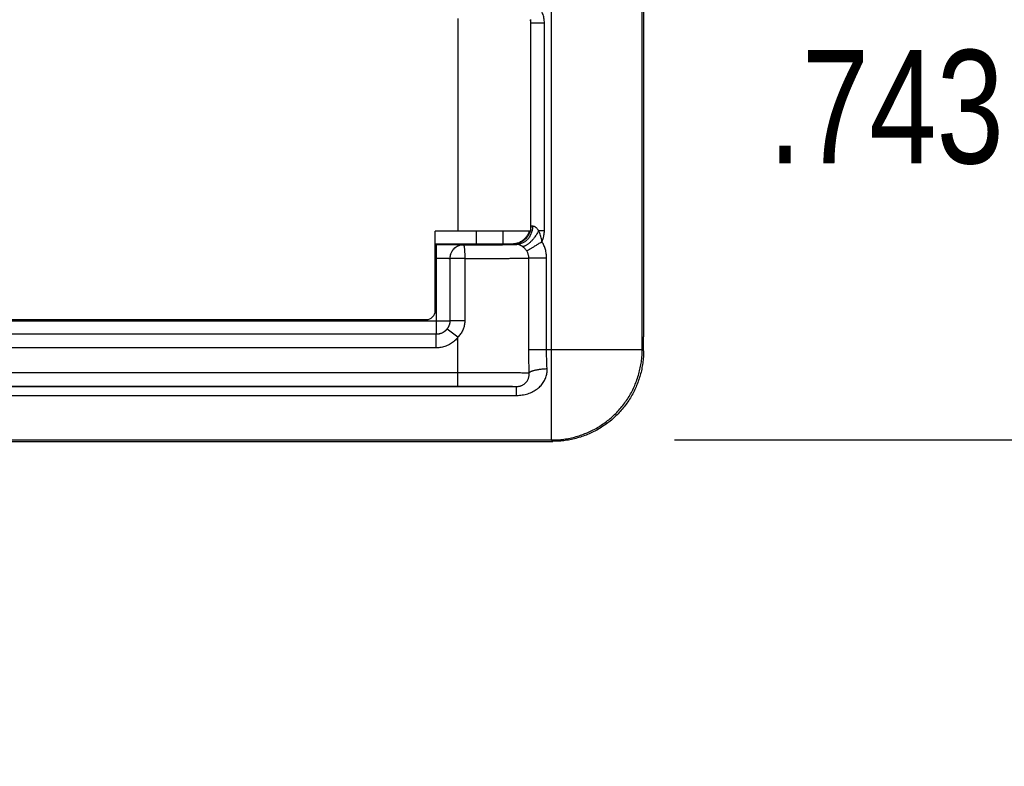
# Model space of a CAD drawing. Header units: inches. Extents: x 0 to 22, y 0 to 17.
# Tile 28 of 42: x 12.465 to 13.552, y 10.527 to 11.351. Entities that reach past the tile are written whole.
import ezdxf

# ---------------------------------------------------------------- set-up
doc = ezdxf.new("R2010")
doc.units = ezdxf.units.IN
doc.header["$LTSCALE"] = 1.21
doc.header["$MEASUREMENT"] = 0
doc.layers.get('0').update_dxf_attribs({"linetype": 'CONTINUOUS'})
doc.layers.add('DIMENSIONS', color=7, linetype='CONTINUOUS')
doc.styles.get("Standard").update_dxf_attribs({"font": 'txt', "width": 0.8})
doc.dimstyles.new('DIMSTYLE_1', dxfattribs={"dimtxt": 0.125, "dimasz": 0.18, "dimexe": 0.18, "dimexo": 0.0625, "dimgap": 0.09, "dimtad": 0, "dimtih": 1, "dimtoh": 1, "dimdec": 3, "dimzin": 4, "dimdsep": 46, "dimtxsty": 'STANDARD', "dimblk": '_FILLED', "dimblk1": '_FILLED', "dimblk2": '_FILLED', "dimcen": 0.09, "dimadec": 0, "dimazin": 0, "dimtp": 0.01, "dimtm": 0.01, "dimtfac": 1, "dimtdec": 3, "dimtofl": 0, "dimtmove": 0, "dimatfit": 3, "dimldrblk": '_FILLED', "dimfxl": 1, "dimtolj": 1, "dimtzin": 4, "dimarcsym": 0})

# ---------------------------------------------------------------- blocks, each defined once
blk = doc.blocks.new('_FILLED')
at = {"color": 0, "linetype": 'BYBLOCK'}
blk.add_solid([(0, 0), (-1, 0.1736), (-1, -0.1736)], dxfattribs=at)
blk = doc.blocks.new('*D6')
at = {"layer": 'DIMENSIONS', "color": 2, "linetype": 'CONTINUOUS'}
for p, q in [((13.9036, 11.6301), (13.9036, 11.9901)), ((13.0951, 11.6301), (14.0286, 11.6301)), ((13.1878, 10.8873), (14.0286, 10.8873)), ((13.9036, 10.8873), (13.9036, 10.5273))]:
    blk.add_line(p, q, dxfattribs=at)
at = {"layer": 'DIMENSIONS', "color": 2, "linetype": 'CONTINUOUS', "xscale": 0.18, "yscale": 0.18, "zscale": 0.18}
for p, rotation in [((13.9036, 11.6301), 270), ((13.9036, 10.8873), 90)]:
    blk.add_blockref('_FILLED', p, dxfattribs=dict(at, rotation=rotation))
at = {"layer": 'DIMENSIONS', "color": 2, "linetype": 'CONTINUOUS', "width": 0.8}
for s, p in [('[', (13.8161, 11.1925)), (']', (14.4161, 11.1925)), ('.743', (13.2911, 11.1925)), ('18.87', (13.9161, 11.1925))]:
    blk.add_text(s, height=0.125, dxfattribs=at).set_placement(p)

msp = doc.modelspace()

# ---------------------------------------------------------------- linework, layer by layer
at = {"color": 7, "linetype": 'CONTINUOUS'}
for p, q in [((13.0521, 10.8873), (13.0521, 11.4405)), ((13.1521, 10.9873), (13.1521, 11.4111)), ((12.9487, 11.3522), (12.9487, 11.1176)), ((13.0287, 11.3511), (13.0287, 11.1176)), ((13.0291, 11.3474), (13.0287, 11.347)), ((13.0291, 11.3474), (13.0441, 11.3474)), ((13.0291, 11.1233), (13.0291, 11.3474)), ((13.0441, 11.1183), (13.0441, 11.3474)), ((13.0291, 11.1233), (13.0287, 11.1237)), ((13.0379, 11.1183), (13.0441, 11.1183)), ((13.0287, 11.1176), (12.9237, 11.1176)), ((12.9237, 11.0301), (12.9237, 11.1176)), ((12.9687, 11.1176), (12.9687, 11.1038)), ((12.9987, 11.1038), (12.9987, 11.1176)), ((12.9237, 11.1038), (13.0086, 11.1038)), ((12.9237, 11.1029), (12.9248, 11.1029)), ((12.9248, 11.1029), (12.9248, 11.0039)), ((12.9548, 11.1026), (12.9548, 11.1026)), ((13.0091, 11.1033), (13.0086, 11.1038)), ((12.9237, 11.0879), (12.9248, 11.0879)), ((12.9563, 11.0876), (12.9398, 11.0876)), ((12.9398, 11.0876), (12.9398, 11.0876)), ((12.9398, 11.0876), (12.9398, 11.0189)), ((12.9398, 11.0876), (12.9398, 11.0189)), ((12.9563, 11.0876), (12.9563, 11.0189)), ((13.0466, 11.088), (13.027, 11.088)), ((13.027, 10.9873), (13.027, 11.088)), ((13.0466, 10.9873), (13.0466, 11.088)), ((10.9904, 11.0201), (12.9137, 11.0201)), ((11.2866, 11.0189), (12.9398, 11.0189)), ((12.9486, 11.0006), (12.9367, 11.0097)), ((12.9563, 11.0189), (12.9398, 11.0189)), ((12.9398, 11.0189), (12.9398, 11.0189)), ((12.9248, 11.0039), (11.2866, 11.0039)), ((12.9248, 11.0039), (11.2866, 11.0039)), ((12.9248, 11.0039), (12.9248, 11.0039)), ((12.9248, 10.9889), (12.9248, 11.0039)), ((12.9486, 10.9468), (12.9486, 11.0006)), ((13.1536, 10.9858), (13.1536, 11.001)), ((12.9248, 10.9889), (11.2866, 10.9889)), ((13.027, 10.9873), (13.1521, 10.9873)), ((13.1536, 10.9858), (13.1521, 10.9873)), ((11.2866, 10.9618), (12.9486, 10.9618)), ((11.2866, 10.9468), (12.9486, 10.9468)), ((11.2866, 10.9463), (13.0135, 10.9463)), ((13.0135, 10.9365), (13.0135, 10.9463)), ((11.2866, 10.9365), (13.0135, 10.9365)), ((11.2866, 10.8873), (13.0521, 10.8873)), ((11.2866, 10.8856), (13.0536, 10.8858)), ((13.0536, 10.8858), (13.0521, 10.8873))]:
    msp.add_line(p, q, dxfattribs=at)
msp.add_arc((12.9137, 11.0301), 0.01, 270, 360, dxfattribs=at)
for points, knots in [([(13.1536, 11.4523), (13.1536, 11.4022), (13.1536, 11.3019), (13.1536, 11.1515), (13.1536, 11.0512), (13.1536, 11.001)], [0, 0, 0, 0, 0.333332, 0.666667, 1, 1, 1, 1]), ([(13.0441, 11.3474), (13.0441, 11.3483), (13.0441, 11.3501), (13.0437, 11.3528), (13.0431, 11.3554), (13.0422, 11.358), (13.0412, 11.3605), (13.0399, 11.3629), (13.0384, 11.3652), (13.0367, 11.3673), (13.0354, 11.3686), (13.0347, 11.3692)], [0, 0, 0, 0, 0.109958, 0.220462, 0.331425, 0.442741, 0.554292, 0.665955, 0.777574, 0.888977, 1, 1, 1, 1]), ([(13.0291, 11.3474), (13.0291, 11.3478), (13.0291, 11.3486), (13.029, 11.3497), (13.0288, 11.3505), (13.0287, 11.3509)], [0, 0, 0, 0, 0.333351, 0.666682, 1, 1, 1, 1]), ([(13.031, 11.1231), (13.031, 11.1225), (13.031, 11.1212), (13.0307, 11.1192), (13.0303, 11.1173), (13.0297, 11.1155), (13.029, 11.1137), (13.0281, 11.112), (13.0271, 11.1105), (13.0259, 11.109), (13.0247, 11.1077), (13.0233, 11.1065), (13.0218, 11.1055), (13.0203, 11.1046), (13.0187, 11.104), (13.017, 11.1035), (13.0153, 11.1032), (13.0142, 11.1031), (13.0136, 11.1031)], [0, 0, 0, 0, 0.066564, 0.132997, 0.199154, 0.264895, 0.330096, 0.394649, 0.45847, 0.521499, 0.583704, 0.645087, 0.705678, 0.765541, 0.824772, 0.883493, 0.941848, 1, 1, 1, 1]), ([(13.0379, 11.1183), (13.0376, 11.1177), (13.0369, 11.1165), (13.036, 11.1149), (13.0349, 11.1132), (13.0338, 11.1116), (13.0326, 11.11), (13.0314, 11.1086), (13.0302, 11.1072), (13.029, 11.1059), (13.0278, 11.1048), (13.0266, 11.1038), (13.0255, 11.1029), (13.0244, 11.1022), (13.0233, 11.1016), (13.0223, 11.1012), (13.0213, 11.1009), (13.0205, 11.1009), (13.0199, 11.1009), (13.0197, 11.101)], [0, 0, 0, 0, 0.074353, 0.149548, 0.224918, 0.299824, 0.373636, 0.445738, 0.515538, 0.582477, 0.646043, 0.705779, 0.761299, 0.812307, 0.858623, 0.900219, 0.937273, 0.970252, 1, 1, 1, 1]), ([(13.0291, 11.1233), (13.0291, 11.1228), (13.0291, 11.1219), (13.029, 11.1206), (13.0288, 11.1197), (13.0287, 11.1192)], [0, 0, 0, 0, 0.333331, 0.666664, 1, 1, 1, 1]), ([(13.031, 11.1231), (13.0308, 11.1231), (13.0304, 11.1231), (13.0299, 11.1232), (13.0295, 11.1232), (13.0293, 11.1232), (13.0292, 11.1232), (13.0291, 11.1233)], [0, 0, 0, 0, 0.348163, 0.62441, 0.826039, 0.95122, 1, 1, 1, 1]), ([(13.0379, 11.1183), (13.0376, 11.1187), (13.037, 11.1194), (13.0362, 11.1204), (13.0354, 11.1212), (13.0346, 11.1218), (13.0339, 11.1223), (13.0332, 11.1227), (13.0325, 11.1229), (13.0318, 11.1231), (13.0313, 11.1231), (13.031, 11.1231)], [0, 0, 0, 0, 0.175464, 0.324593, 0.451992, 0.562412, 0.66075, 0.750972, 0.836358, 0.919113, 1, 1, 1, 1]), ([(13.0415, 11.106), (13.0414, 11.1067), (13.0412, 11.1082), (13.0406, 11.1105), (13.0399, 11.113), (13.039, 11.1156), (13.0383, 11.1174), (13.0379, 11.1183)], [0, 0, 0, 0, 0.165263, 0.35329, 0.558491, 0.775703, 1, 1, 1, 1]), ([(13.0415, 11.106), (13.0419, 11.1068), (13.0425, 11.1083), (13.0432, 11.1108), (13.0437, 11.1132), (13.0441, 11.1157), (13.0441, 11.1174), (13.0441, 11.1183)], [0, 0, 0, 0, 0.200759, 0.400462, 0.599754, 0.799364, 1, 1, 1, 1]), ([(13.0283, 11.1176), (13.0282, 11.117), (13.0278, 11.1159), (13.027, 11.1142), (13.0261, 11.1126), (13.025, 11.1111), (13.0239, 11.1097), (13.0226, 11.1084), (13.0211, 11.1072), (13.0196, 11.1062), (13.018, 11.1053), (13.0163, 11.1046), (13.0146, 11.104), (13.0128, 11.1036), (13.011, 11.1033), (13.0098, 11.1033), (13.0091, 11.1033)], [0, 0, 0, 0, 0.071428, 0.142857, 0.214286, 0.285715, 0.357144, 0.428574, 0.500003, 0.571432, 0.642861, 0.71429, 0.785718, 0.857146, 0.928573, 1, 1, 1, 1]), ([(13.0135, 11.1044), (13.0138, 11.1045), (13.0147, 11.1047), (13.0162, 11.1052), (13.0179, 11.1061), (13.0196, 11.107), (13.0212, 11.1082), (13.0226, 11.1095), (13.0239, 11.1109), (13.0251, 11.1124), (13.0261, 11.1141), (13.027, 11.1158), (13.0274, 11.117), (13.0276, 11.1176)], [0, 0, 0, 0, 0.044463, 0.14001, 0.235559, 0.33111, 0.426663, 0.522217, 0.617772, 0.713329, 0.808886, 0.904443, 1, 1, 1, 1]), ([(12.9248, 11.1029), (12.9257, 11.1029), (12.9275, 11.1029), (12.9302, 11.1029), (12.9328, 11.1029), (12.9355, 11.1029), (12.938, 11.1028), (12.9404, 11.1028), (12.9427, 11.1028), (12.9449, 11.1028), (12.9468, 11.1028), (12.9486, 11.1028), (12.9502, 11.1028), (12.9515, 11.1027), (12.9526, 11.1027), (12.9535, 11.1027), (12.9542, 11.1027), (12.9545, 11.1026), (12.9548, 11.1027), (12.9548, 11.1026)], [0, 0, 0, 0, 0.089522, 0.179459, 0.268804, 0.356502, 0.441507, 0.522788, 0.59938, 0.670585, 0.736007, 0.795236, 0.847863, 0.893343, 0.931107, 0.960741, 0.982092, 0.995139, 1, 1, 1, 1]), ([(12.9548, 11.1026), (12.9543, 11.1026), (12.9532, 11.1026), (12.9517, 11.1023), (12.9501, 11.1019), (12.9487, 11.1013), (12.9473, 11.1006), (12.946, 11.0998), (12.9447, 11.0988), (12.9436, 11.0977), (12.9426, 11.0964), (12.9418, 11.0951), (12.9411, 11.0937), (12.9405, 11.0923), (12.9401, 11.0907), (12.9398, 11.0892), (12.9398, 11.0881), (12.9398, 11.0876)], [0, 0, 0, 0, 0.066665, 0.133331, 0.199998, 0.266665, 0.333332, 0.4, 0.466667, 0.533335, 0.600002, 0.66667, 0.733337, 0.800003, 0.866669, 0.933335, 1, 1, 1, 1]), ([(12.9548, 11.1026), (12.9543, 11.1026), (12.9533, 11.1025), (12.9518, 11.1023), (12.9504, 11.1019), (12.9489, 11.1014), (12.9476, 11.1007), (12.9463, 11.0999), (12.9451, 11.099), (12.944, 11.0979), (12.9429, 11.0967), (12.942, 11.0954), (12.9412, 11.0939), (12.9406, 11.0924), (12.9402, 11.0908), (12.9399, 11.0892), (12.9398, 11.0881), (12.9398, 11.0876)], [0, 0, 0, 0, 0.064098, 0.128496, 0.192901, 0.256848, 0.320207, 0.383763, 0.448317, 0.514548, 0.582676, 0.652215, 0.72258, 0.793166, 0.863351, 0.932507, 1, 1, 1, 1]), ([(12.9548, 11.1026), (12.9564, 11.1026), (12.9597, 11.1026), (12.9645, 11.1026), (12.9692, 11.1026), (12.9738, 11.1026), (12.9783, 11.1026), (12.9826, 11.1027), (12.9868, 11.1027), (12.9907, 11.1027), (12.9943, 11.1027), (12.9977, 11.1028), (13.0008, 11.1028), (13.0036, 11.1028), (13.006, 11.1029), (13.0082, 11.1029), (13.01, 11.1029), (13.0114, 11.103), (13.0125, 11.103), (13.0131, 11.1031), (13.0135, 11.1031), (13.0136, 11.1031)], [0, 0, 0, 0, 0.082236, 0.16402, 0.244731, 0.323739, 0.400434, 0.47422, 0.544538, 0.610973, 0.673186, 0.730834, 0.783608, 0.831238, 0.873446, 0.909938, 0.940463, 0.964821, 0.982866, 0.994567, 1, 1, 1, 1]), ([(12.9548, 11.1026), (12.9549, 11.1026), (12.955, 11.1024), (12.9552, 11.1021), (12.9553, 11.1016), (12.9555, 11.101), (12.9556, 11.1002), (12.9557, 11.0992), (12.9559, 11.0981), (12.956, 11.0968), (12.9561, 11.0955), (12.9561, 11.094), (12.9562, 11.0925), (12.9562, 11.0909), (12.9563, 11.0892), (12.9563, 11.0881), (12.9563, 11.0876)], [0, 0, 0, 0, 0.012703, 0.034603, 0.067419, 0.111279, 0.165851, 0.230562, 0.304673, 0.387303, 0.477455, 0.574031, 0.675847, 0.781654, 0.890151, 1, 1, 1, 1]), ([(13.0086, 11.1038), (13.0093, 11.1038), (13.0105, 11.1039), (13.0122, 11.1041), (13.0131, 11.1043), (13.0135, 11.1044)], [0, 0, 0, 0, 0.394529, 0.789064, 1, 1, 1, 1]), ([(13.0136, 11.1031), (13.0133, 11.1031), (13.0126, 11.1031), (13.0117, 11.1032), (13.011, 11.1032), (13.0104, 11.1032), (13.0099, 11.1032), (13.0095, 11.1032), (13.0093, 11.1033), (13.0092, 11.1032), (13.0091, 11.1033)], [0, 0, 0, 0, 0.226689, 0.425596, 0.595831, 0.73683, 0.848113, 0.929248, 0.979853, 1, 1, 1, 1]), ([(13.0197, 11.101), (13.0194, 11.1011), (13.019, 11.1014), (13.0182, 11.1018), (13.0175, 11.1022), (13.0168, 11.1025), (13.0161, 11.1027), (13.0155, 11.1029), (13.0148, 11.103), (13.0142, 11.1031), (13.0138, 11.1031), (13.0136, 11.1031)], [0, 0, 0, 0, 0.131578, 0.258677, 0.38054, 0.494555, 0.605723, 0.711365, 0.812391, 0.907936, 1, 1, 1, 1]), ([(13.0247, 11.0957), (13.0245, 11.0961), (13.0241, 11.0967), (13.0234, 11.0976), (13.0227, 11.0984), (13.022, 11.0992), (13.0212, 11.0998), (13.0204, 11.1005), (13.0199, 11.1008), (13.0197, 11.101)], [0, 0, 0, 0, 0.157873, 0.311764, 0.461019, 0.604975, 0.743048, 0.874757, 1, 1, 1, 1]), ([(13.0415, 11.106), (13.041, 11.1056), (13.0398, 11.105), (13.0382, 11.1039), (13.0365, 11.1029), (13.035, 11.102), (13.0334, 11.101), (13.032, 11.1002), (13.0307, 11.0993), (13.0294, 11.0986), (13.0283, 11.0979), (13.0273, 11.0973), (13.0264, 11.0968), (13.0257, 11.0963), (13.0252, 11.096), (13.0249, 11.0958), (13.0247, 11.0957)], [0, 0, 0, 0, 0.100546, 0.200132, 0.297759, 0.392467, 0.48333, 0.569457, 0.650004, 0.72418, 0.791261, 0.850588, 0.901581, 0.943741, 0.976654, 1, 1, 1, 1]), ([(13.0466, 11.088), (13.0466, 11.0888), (13.0465, 11.0904), (13.0463, 11.0927), (13.0459, 11.0951), (13.0453, 11.0974), (13.0446, 11.0996), (13.0437, 11.1018), (13.0427, 11.104), (13.0419, 11.1053), (13.0415, 11.106)], [0, 0, 0, 0, 0.125004, 0.250048, 0.375091, 0.50009, 0.625024, 0.749943, 0.874907, 1, 1, 1, 1]), ([(12.9248, 11.0879), (12.9253, 11.0879), (12.9265, 11.0879), (12.9281, 11.0879), (12.9297, 11.0879), (12.9312, 11.0879), (12.9327, 11.0878), (12.9341, 11.0878), (12.9353, 11.0878), (12.9364, 11.0878), (12.9374, 11.0878), (12.9382, 11.0877), (12.9389, 11.0877), (12.9393, 11.0877), (12.9396, 11.0876), (12.9398, 11.0877), (12.9398, 11.0876)], [0, 0, 0, 0, 0.11119, 0.221032, 0.328169, 0.431258, 0.528994, 0.620153, 0.7036, 0.778296, 0.843318, 0.897859, 0.94124, 0.972931, 0.992557, 1, 1, 1, 1]), ([(12.9563, 11.0876), (12.9581, 11.0876), (12.9619, 11.0876), (12.9674, 11.0876), (12.9728, 11.0876), (12.9781, 11.0876), (12.9833, 11.0876), (12.9883, 11.0876), (12.9931, 11.0877), (12.9977, 11.0877), (13.002, 11.0877), (13.0061, 11.0877), (13.0099, 11.0878), (13.0133, 11.0878), (13.0165, 11.0878), (13.0193, 11.0879), (13.0217, 11.0879), (13.0238, 11.0879), (13.0255, 11.088), (13.0266, 11.088), (13.027, 11.088)], [0, 0, 0, 0, 0.079276, 0.157556, 0.234477, 0.309686, 0.382835, 0.453581, 0.521579, 0.586467, 0.64789, 0.705519, 0.759066, 0.808267, 0.852877, 0.892667, 0.927435, 0.957005, 0.981232, 1, 1, 1, 1]), ([(13.027, 11.088), (13.027, 11.0885), (13.027, 11.0894), (13.0268, 11.0907), (13.0264, 11.092), (13.026, 11.0933), (13.0254, 11.0945), (13.025, 11.0953), (13.0247, 11.0957)], [0, 0, 0, 0, 0.165227, 0.330875, 0.497061, 0.663899, 0.831507, 1, 1, 1, 1]), ([(12.9398, 11.0189), (12.9398, 11.0184), (12.9397, 11.0174), (12.9395, 11.0158), (12.9391, 11.0143), (12.9385, 11.0128), (12.9378, 11.0114), (12.9369, 11.0101), (12.936, 11.0089), (12.9348, 11.0078), (12.9336, 11.0068), (12.9323, 11.0059), (12.9309, 11.0052), (12.9294, 11.0047), (12.9279, 11.0042), (12.9264, 11.004), (12.9253, 11.0039), (12.9248, 11.0039)], [0, 0, 0, 0, 0.066665, 0.133331, 0.199997, 0.266664, 0.333331, 0.399999, 0.466666, 0.533334, 0.600001, 0.666669, 0.733336, 0.800003, 0.866669, 0.933335, 1, 1, 1, 1]), ([(12.9367, 11.0097), (12.9364, 11.0093), (12.9358, 11.0086), (12.9347, 11.0075), (12.9334, 11.0066), (12.9322, 11.0058), (12.9308, 11.0051), (12.9294, 11.0046), (12.9279, 11.0042), (12.9264, 11.0039), (12.9253, 11.0039), (12.9248, 11.0039)], [0, 0, 0, 0, 0.111103, 0.222204, 0.333304, 0.444412, 0.555521, 0.666636, 0.777759, 0.888882, 1, 1, 1, 1]), ([(12.9398, 11.0189), (12.9398, 11.0184), (12.9398, 11.0173), (12.9395, 11.0156), (12.9391, 11.014), (12.9384, 11.0125), (12.9377, 11.0111), (12.9371, 11.0102), (12.9367, 11.0097)], [0, 0, 0, 0, 0.165368, 0.333388, 0.502442, 0.670889, 0.837231, 1, 1, 1, 1]), ([(12.9563, 11.0189), (12.9563, 11.0182), (12.9562, 11.0168), (12.9559, 11.0147), (12.9555, 11.0126), (12.9548, 11.0105), (12.954, 11.0083), (12.9529, 11.0063), (12.9516, 11.0043), (12.9502, 11.0024), (12.9492, 11.0012), (12.9486, 11.0006)], [0, 0, 0, 0, 0.100704, 0.204812, 0.312056, 0.422108, 0.534599, 0.649117, 0.765196, 0.882329, 1, 1, 1, 1]), ([(12.9486, 11.0006), (12.9481, 10.9999), (12.9469, 10.9985), (12.945, 10.9966), (12.9429, 10.9949), (12.9406, 10.9933), (12.9381, 10.9919), (12.9355, 10.9908), (12.9329, 10.99), (12.9302, 10.9893), (12.9275, 10.989), (12.9257, 10.9889), (12.9248, 10.9889)], [0, 0, 0, 0, 0.096956, 0.195925, 0.296445, 0.398025, 0.500135, 0.602233, 0.703783, 0.804257, 0.90315, 1, 1, 1, 1]), ([(13.0274, 10.9614), (13.0273, 10.9642), (13.0272, 10.97), (13.027, 10.9786), (13.027, 10.9844), (13.027, 10.9873)], [0, 0, 0, 0, 0.332386, 0.665968, 1, 1, 1, 1]), ([(13.0471, 10.9657), (13.047, 10.9675), (13.0469, 10.971), (13.0467, 10.9764), (13.0466, 10.9818), (13.0466, 10.9854), (13.0466, 10.9873)], [0, 0, 0, 0, 0.248061, 0.49786, 0.748724, 1, 1, 1, 1]), ([(13.0521, 10.8873), (13.0544, 10.8873), (13.059, 10.8874), (13.0658, 10.8881), (13.0725, 10.8893), (13.0791, 10.8909), (13.0856, 10.893), (13.092, 10.8955), (13.0982, 10.8984), (13.1041, 10.9017), (13.1098, 10.9055), (13.1153, 10.9096), (13.1204, 10.9141), (13.1253, 10.9189), (13.1297, 10.9241), (13.1339, 10.9295), (13.1376, 10.9353), (13.141, 10.9412), (13.1439, 10.9474), (13.1464, 10.9537), (13.1485, 10.9603), (13.1501, 10.9669), (13.1513, 10.9736), (13.152, 10.9804), (13.1521, 10.985), (13.1521, 10.9873)], [0, 0, 0, 0, 0.043477, 0.086955, 0.130433, 0.173911, 0.217389, 0.260867, 0.304346, 0.347824, 0.391303, 0.434782, 0.478261, 0.521739, 0.565218, 0.608697, 0.652176, 0.695654, 0.739133, 0.782611, 0.826089, 0.869567, 0.913045, 0.956523, 1, 1, 1, 1]), ([(13.1536, 10.9858), (13.1536, 10.9835), (13.1535, 10.9789), (13.1528, 10.9721), (13.1516, 10.9654), (13.15, 10.9588), (13.1479, 10.9522), (13.1454, 10.9459), (13.1425, 10.9397), (13.1391, 10.9338), (13.1354, 10.928), (13.1312, 10.9226), (13.1268, 10.9175), (13.1219, 10.9126), (13.1168, 10.9081), (13.1113, 10.904), (13.1056, 10.9003), (13.0997, 10.8969), (13.0935, 10.894), (13.0871, 10.8915), (13.0806, 10.8894), (13.074, 10.8878), (13.0672, 10.8866), (13.0605, 10.8859), (13.0559, 10.8858), (13.0536, 10.8858)], [0, 0, 0, 0, 0.043456, 0.086977, 0.130461, 0.173894, 0.217407, 0.260913, 0.30434, 0.347834, 0.391349, 0.434788, 0.478259, 0.52178, 0.56525, 0.608687, 0.652201, 0.695692, 0.739115, 0.782617, 0.826126, 0.869554, 0.913033, 0.956549, 1, 1, 1, 1]), ([(12.9486, 10.9618), (12.9505, 10.9618), (12.9542, 10.9618), (12.9597, 10.9618), (12.9652, 10.9618), (12.9707, 10.9618), (12.976, 10.9618), (12.9811, 10.9618), (12.9862, 10.9618), (12.991, 10.9618), (12.9956, 10.9617), (13, 10.9617), (13.0042, 10.9617), (13.008, 10.9617), (13.0116, 10.9616), (13.0149, 10.9616), (13.0178, 10.9616), (13.0205, 10.9615), (13.0227, 10.9615), (13.0246, 10.9615), (13.0261, 10.9614), (13.027, 10.9614), (13.0274, 10.9614)], [0, 0, 0, 0, 0.070909, 0.141485, 0.211374, 0.280227, 0.347716, 0.413496, 0.477221, 0.538589, 0.597326, 0.653166, 0.705846, 0.755096, 0.800654, 0.842295, 0.879823, 0.913048, 0.941802, 0.965948, 0.985377, 1, 1, 1, 1]), ([(13.0135, 10.9365), (13.0146, 10.9365), (13.0166, 10.9365), (13.0197, 10.9369), (13.0228, 10.9375), (13.0258, 10.9383), (13.0287, 10.9394), (13.0315, 10.9406), (13.034, 10.9421), (13.0364, 10.9438), (13.0386, 10.9456), (13.0405, 10.9475), (13.0422, 10.9496), (13.0437, 10.9518), (13.0448, 10.954), (13.0458, 10.9563), (13.0465, 10.9587), (13.0469, 10.961), (13.0472, 10.9634), (13.0472, 10.9649), (13.0471, 10.9657)], [0, 0, 0, 0, 0.062327, 0.125001, 0.187702, 0.250088, 0.311905, 0.372869, 0.432686, 0.491087, 0.547818, 0.60282, 0.656282, 0.708423, 0.759421, 0.809359, 0.85831, 0.906346, 0.953373, 1, 1, 1, 1]), ([(13.0135, 10.9463), (13.0139, 10.9463), (13.0146, 10.9463), (13.0158, 10.9465), (13.0169, 10.9467), (13.0181, 10.947), (13.0193, 10.9475), (13.0205, 10.9481), (13.0218, 10.9488), (13.0229, 10.9498), (13.024, 10.9509), (13.025, 10.9521), (13.0259, 10.9535), (13.0265, 10.955), (13.027, 10.9565), (13.0273, 10.9581), (13.0275, 10.9598), (13.0275, 10.9608), (13.0274, 10.9614)], [0, 0, 0, 0, 0.047164, 0.095931, 0.146416, 0.199561, 0.255586, 0.314818, 0.377279, 0.442378, 0.509626, 0.578515, 0.648367, 0.718634, 0.789044, 0.859535, 0.929987, 1, 1, 1, 1]), ([(13.0471, 10.9657), (13.0465, 10.9657), (13.0451, 10.9656), (13.0432, 10.9655), (13.0412, 10.9653), (13.0394, 10.9651), (13.0376, 10.9648), (13.0359, 10.9645), (13.0343, 10.9642), (13.0328, 10.9639), (13.0315, 10.9635), (13.0303, 10.9631), (13.0293, 10.9627), (13.0285, 10.9623), (13.0279, 10.9619), (13.0275, 10.9615), (13.0274, 10.9614)], [0, 0, 0, 0, 0.097767, 0.194678, 0.289806, 0.382248, 0.471132, 0.555627, 0.634958, 0.708415, 0.775372, 0.835301, 0.887804, 0.932655, 0.969892, 1, 1, 1, 1]), ([(12.9486, 10.9468), (12.9503, 10.9468), (12.9535, 10.9468), (12.9585, 10.9468), (12.9633, 10.9468), (12.9681, 10.9468), (12.9727, 10.9468), (12.9772, 10.9468), (12.9816, 10.9468), (12.9858, 10.9467), (12.9897, 10.9467), (12.9934, 10.9467), (12.9968, 10.9467), (13, 10.9466), (13.0029, 10.9466), (13.0054, 10.9466), (13.0076, 10.9465), (13.0095, 10.9465), (13.011, 10.9464), (13.0122, 10.9464), (13.013, 10.9464), (13.0134, 10.9463), (13.0135, 10.9463)], [0, 0, 0, 0, 0.076089, 0.151887, 0.226814, 0.300387, 0.37222, 0.44189, 0.508978, 0.573104, 0.633905, 0.691035, 0.744159, 0.792969, 0.837176, 0.876532, 0.9108, 0.939778, 0.96331, 0.981256, 0.993502, 1, 1, 1, 1])]:
    msp.add_open_spline(points, degree=3, knots=knots, dxfattribs=at)

# ---------------------------------------------------------------- dimensions: what is measured, and where the dimension line sits
at = {"layer": 'DIMENSIONS', "color": 2, "linetype": 'CONTINUOUS'}
dim = msp.add_linear_dim(base=(13.9036, 11.6301), p1=(13.1878, 10.8873), p2=(13.0951, 11.6301), angle=90, dimstyle='DIMSTYLE_1', dxfattribs=at)
dim.commit()
dim.dimension.update_dxf_attribs({"geometry": '*D6', "text_midpoint": (13.9036, 11.255), "dimtype": 160})

doc.saveas('drawing.dxf')
